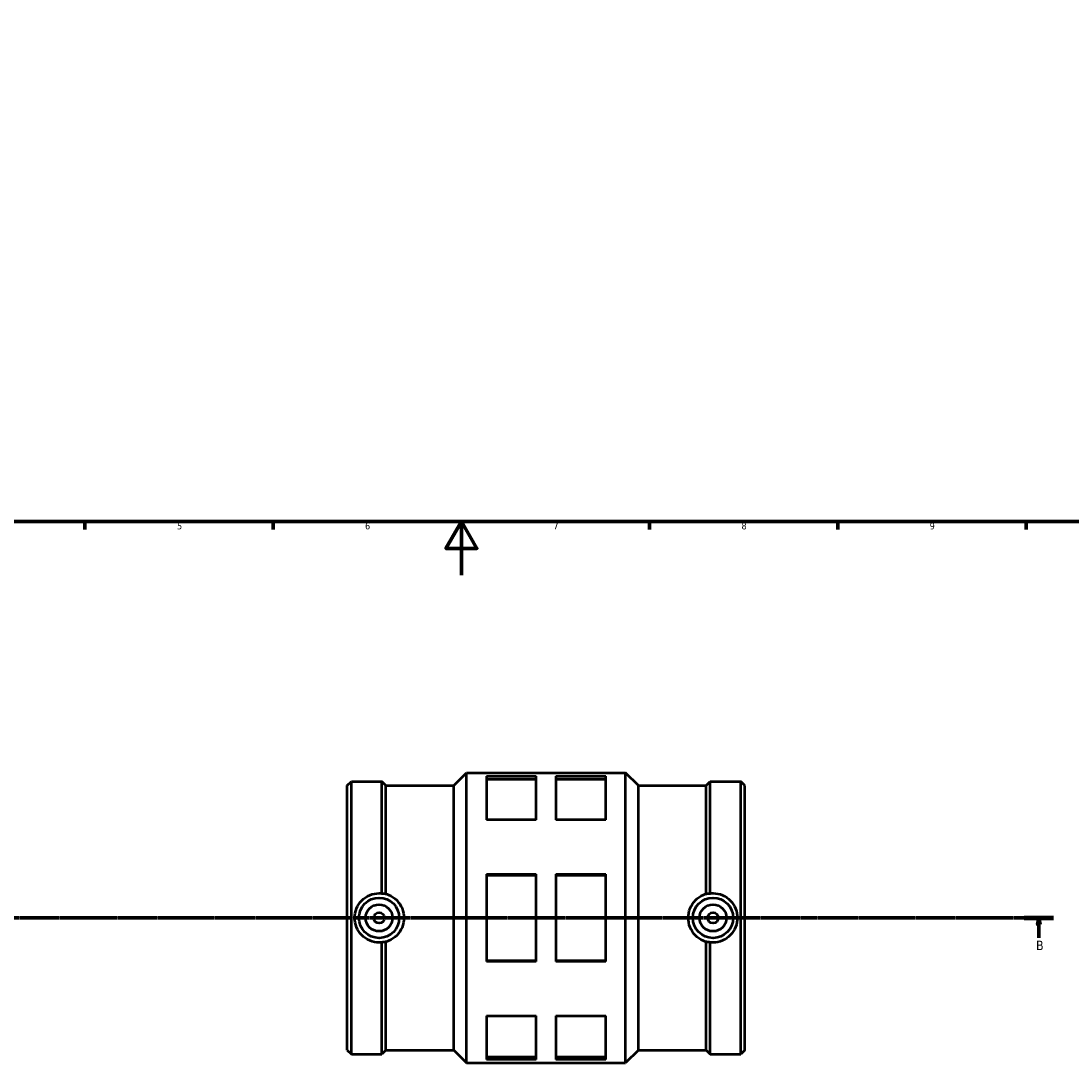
# Model space of a CAD drawing. Header units: millimetres. Extents: x -130 to 1053, y -181 to 1241.
# Tile 2 of 6: x 257 to 647, y -181 to 206. Entities that reach past the tile are written whole.
import ezdxf

# ---------------------------------------------------------------- set-up
doc = ezdxf.new("R2010")
doc.units = ezdxf.units.MM
doc.linetypes.add('CHAIN', pattern=[0.7087, 0.4724, -0.0591, 0.1181, -0.0591])
for name, color, linetype, lineweight in [('Border (ISO)', 7, 'Continuous', 70), ('Section Line (ISO)', 7, 'CHAIN', 70), ('Visible (ISO)', 7, 'Continuous', 50)]:
    doc.layers.add(name, color=color, linetype=linetype, lineweight=lineweight)
doc.styles.add('Label Text (ISO)', font='tahoma.ttf')
doc.styles.add('Note Text (ISO)', font='tahoma.ttf')

# ---------------------------------------------------------------- blocks, each defined once
blk = doc.blocks.new('Borders Default Border')
at = {"layer": 'Border (ISO)'}
for p, q in [((280.33, 20), (280.33, 17.1)), ((350.42, 20), (350.42, 17.1)), ((490.58, 20), (490.58, 17.1)), ((560.67, 20), (560.67, 17.1)), ((630.75, 20), (630.75, 17.1))]:
    blk.add_line(p, q, dxfattribs=at)
at = {"layer": 'Border (ISO)', "flags": 128}
for points in [[(20, 20), (20, 574), (821, 574), (821, 20), (20, 20)], [(420.5, 0), (420.5, 20), (414.73, 10), (426.27, 10), (420.5, 20)]]:
    blk.add_lwpolyline(points, dxfattribs=at)
at = {"layer": 'Border (ISO)', "color": 232, "true_color": 0xca0064, "char_height": 2.5, "attachment_point": 7, "style": 'Note Text (ISO)'}
for s, insert in [('5', (314.64, 17.05)), ('6', (384.66, 17.05)), ('7', (454.77, 17.1)), ('8', (524.81, 17.04)), ('9', (594.88, 17.05))]:
    blk.add_mtext(s, dxfattribs=dict(at, insert=insert))
blk = doc.blocks.new('2dTransSection0')
at = {"layer": 'Section Line (ISO)', "linetype": 'CHAIN'}
blk.add_line((233.22, -127.47), (640.98, -127.47), dxfattribs=at)
at = {"layer": 'Section Line (ISO)', "linetype": 'Continuous', "lineweight": 140}
for p, q in [((233.22, -127.47), (244.15, -127.47)), ((630.04, -127.47), (640.98, -127.47))]:
    blk.add_line(p, q, dxfattribs=at)
at = {"layer": 'Section Line (ISO)', "linetype": 'Continuous'}
for p, q in [((238.69, -127.47), (238.19, -129.97)), ((238.69, -129.97), (238.69, -127.47)), ((239.19, -129.97), (238.69, -127.47)), ((635.51, -127.47), (635.01, -129.97)), ((635.51, -129.97), (635.51, -127.47)), ((636.01, -129.97), (635.51, -127.47)), ((238.19, -129.97), (239.19, -129.97)), ((238.69, -134.88), (238.69, -129.97)), ((635.01, -129.97), (636.01, -129.97)), ((635.51, -134.88), (635.51, -129.97))]:
    blk.add_line(p, q, dxfattribs=at)
at = {"layer": 'Section Line (ISO)', "linetype": 'Continuous', "flags": 128}
for points in [[(239.19, -129.97), (238.69, -127.47), (238.19, -129.97), (239.19, -129.97)], [(636.01, -129.97), (635.51, -127.47), (635.01, -129.97), (636.01, -129.97)]]:
    blk.add_lwpolyline(points, dxfattribs=at)
at = {"layer": 'Section Line (ISO)'}
for points in [[(239.19, -129.97), (238.69, -127.47), (238.19, -129.97), (239.19, -129.97)], [(636.01, -129.97), (635.51, -127.47), (635.01, -129.97), (636.01, -129.97)]]:
    blk.add_solid(points, dxfattribs=at)
at = {"layer": 'Section Line (ISO)', "char_height": 3.5, "attachment_point": 7, "style": 'Label Text (ISO)'}
for insert in [(237.62, -139.47), (634.44, -139.47)]:
    blk.add_mtext('B', dxfattribs=dict(at, insert=insert))

msp = doc.modelspace()

# ---------------------------------------------------------------- linework, layer by layer
at = {"layer": 'Visible (ISO)'}
for p, q in [((417.668, -78.234), (422.431, -73.471)), ((422.431, -181.471), (422.431, -73.471)), ((422.431, -73.471), (481.631, -73.471)), ((481.631, -181.471), (481.631, -73.471)), ((486.394, -78.234), (481.631, -73.471)), ((378.031, -78.234), (379.554, -76.711)), ((379.554, -178.231), (379.554, -76.711)), ((379.554, -76.711), (390.908, -76.711)), ((390.908, -118.362), (390.908, -76.711)), ((392.431, -78.234), (390.908, -76.711)), ((429.831, -74.751), (429.831, -90.989)), ((429.831, -74.751), (448.331, -74.751)), ((429.831, -75.806), (448.331, -75.806)), ((448.331, -90.989), (448.331, -74.751)), ((455.731, -74.751), (455.731, -90.989)), ((455.731, -74.751), (474.231, -74.751)), ((455.731, -75.806), (474.231, -75.806)), ((474.231, -90.989), (474.231, -74.751)), ((511.631, -78.234), (513.154, -76.711)), ((513.154, -118.362), (513.154, -76.711)), ((513.154, -76.711), (524.508, -76.711)), ((524.508, -178.231), (524.508, -76.711)), ((526.031, -78.234), (524.508, -76.711)), ((378.031, -176.708), (378.031, -78.234)), ((392.431, -118.53), (392.431, -78.234)), ((392.431, -78.234), (417.668, -78.234)), ((417.668, -176.708), (417.668, -78.234)), ((486.394, -176.708), (486.394, -78.234)), ((486.394, -78.234), (511.631, -78.234)), ((511.631, -118.53), (511.631, -78.234)), ((526.031, -176.708), (526.031, -78.234)), ((448.331, -90.989), (429.831, -90.989)), ((474.231, -90.989), (455.731, -90.989)), ((429.831, -111.233), (429.831, -143.709)), ((429.831, -111.233), (448.331, -111.233)), ((429.831, -111.558), (448.331, -111.558)), ((448.331, -143.709), (448.331, -111.233)), ((455.731, -111.233), (455.731, -143.709)), ((455.731, -111.233), (474.231, -111.233)), ((455.731, -111.558), (474.231, -111.558)), ((474.231, -143.709), (474.231, -111.233)), ((390.908, -178.231), (390.908, -136.58)), ((392.431, -176.708), (392.431, -136.413)), ((511.631, -176.708), (511.631, -136.413)), ((513.154, -178.231), (513.154, -136.58)), ((429.831, -143.385), (448.331, -143.385)), ((448.331, -143.709), (429.831, -143.709)), ((455.731, -143.385), (474.231, -143.385)), ((474.231, -143.709), (455.731, -143.709)), ((429.831, -163.953), (429.831, -180.191)), ((429.831, -163.953), (448.331, -163.953)), ((448.331, -180.191), (448.331, -163.953)), ((455.731, -163.953), (455.731, -180.191)), ((455.731, -163.953), (474.231, -163.953)), ((474.231, -180.191), (474.231, -163.953)), ((378.031, -176.708), (379.554, -178.231)), ((379.554, -178.231), (390.908, -178.231)), ((392.431, -176.708), (390.908, -178.231)), ((392.431, -176.708), (417.668, -176.708)), ((417.668, -176.708), (422.431, -181.471)), ((429.831, -179.137), (448.331, -179.137)), ((455.731, -179.137), (474.231, -179.137)), ((486.394, -176.708), (481.631, -181.471)), ((486.394, -176.708), (511.631, -176.708)), ((511.631, -176.708), (513.154, -178.231)), ((513.154, -178.231), (524.508, -178.231)), ((526.031, -176.708), (524.508, -178.231)), ((422.431, -181.471), (481.631, -181.471)), ((448.331, -180.191), (429.831, -180.191)), ((474.231, -180.191), (455.731, -180.191))]:
    msp.add_line(p, q, dxfattribs=at)
for centre, radius in [((389.871, -127.471), 7.5), ((514.191, -127.471), 7.5), ((389.871, -127.471), 5), ((514.191, -127.471), 5), ((389.871, -127.471), 2), ((514.191, -127.471), 2)]:
    msp.add_circle(centre, radius, dxfattribs=at)
for points, knots in [([(390.908, -136.58), (390.559, -136.621), (390.212, -136.64), (388.721, -136.64), (387.496, -136.407), (385.251, -135.463), (384.229, -134.754), (382.621, -133.125), (381.925, -132.096), (381.002, -129.844), (380.775, -128.62), (380.775, -126.323), (381.002, -125.099), (381.925, -122.846), (382.621, -121.818), (384.229, -120.188), (385.251, -119.479), (387.496, -118.536), (388.721, -118.302), (389.871, -118.302), (390.212, -118.302), (390.559, -118.322), (390.908, -118.362)], [-2.8607863, -2.8607863, -2.8607863, -2.8607863, -2.7585736, -2.7585736, -2.4134231, -2.4134231, -2.0682726, -2.0682726, -1.7237797, -1.7237797, -1.3792868, -1.3792868, -1.0347939, -1.0347939, -0.690301, -0.690301, -0.3451505, -0.3451505, 0, 0, 0, 0.1022127, 0.1022127, 0.1022127, 0.1022127]), ([(390.908, -118.362), (391.379, -118.374), (391.845, -118.422), (392.299, -118.505), (392.343, -118.513), (392.387, -118.521), (392.431, -118.53)], [-0.19252479, -0.19252479, -0.19252479, -0.19252479, 0, 0, 0, 0.01864034, 0.01864034, 0.01864034, 0.01864034]), ([(392.431, -118.53), (392.767, -118.628), (393.098, -118.745), (394.56, -119.36), (395.597, -120.08), (397.228, -121.733), (397.934, -122.777), (398.87, -125.063), (399.1, -126.306), (399.1, -128.637), (398.87, -129.879), (397.934, -132.165), (397.228, -133.209), (395.597, -134.863), (394.56, -135.583), (393.098, -136.198), (392.767, -136.315), (392.431, -136.413)], [0.2509962, 0.2509962, 0.2509962, 0.2509962, 0.3503711, 0.3503711, 0.7007423, 0.7007423, 1.0504105, 1.0504105, 1.4000786, 1.4000786, 1.7497468, 1.7497468, 2.099415, 2.099415, 2.4497861, 2.4497861, 2.5491611, 2.5491611, 2.5491611, 2.5491611]), ([(511.631, -136.413), (511.296, -136.315), (510.965, -136.198), (509.502, -135.583), (508.465, -134.863), (506.834, -133.209), (506.129, -132.165), (505.193, -129.879), (504.962, -128.637), (504.962, -126.306), (505.193, -125.063), (506.129, -122.777), (506.834, -121.733), (508.465, -120.08), (509.502, -119.36), (510.965, -118.745), (511.296, -118.628), (511.631, -118.53)], [0.2509962, 0.2509962, 0.2509962, 0.2509962, 0.3503711, 0.3503711, 0.7007423, 0.7007423, 1.0504105, 1.0504105, 1.4000786, 1.4000786, 1.7497468, 1.7497468, 2.099415, 2.099415, 2.4497861, 2.4497861, 2.5491611, 2.5491611, 2.5491611, 2.5491611]), ([(511.631, -118.53), (511.676, -118.521), (511.72, -118.513), (511.764, -118.505), (512.217, -118.422), (512.683, -118.374), (513.154, -118.362)], [-0.01864034, -0.01864034, -0.01864034, -0.01864034, 0, 0, 0, 0.19252479, 0.19252479, 0.19252479, 0.19252479]), ([(513.154, -118.362), (513.503, -118.322), (513.851, -118.302), (515.342, -118.302), (516.566, -118.536), (518.812, -119.479), (519.833, -120.188), (521.442, -121.818), (522.137, -122.846), (523.06, -125.099), (523.287, -126.323), (523.287, -128.62), (523.06, -129.844), (522.137, -132.096), (521.442, -133.125), (519.833, -134.754), (518.812, -135.463), (516.566, -136.407), (515.342, -136.64), (514.191, -136.64), (513.851, -136.64), (513.503, -136.621), (513.154, -136.58)], [-2.8607863, -2.8607863, -2.8607863, -2.8607863, -2.7585736, -2.7585736, -2.4134231, -2.4134231, -2.0682726, -2.0682726, -1.7237797, -1.7237797, -1.3792868, -1.3792868, -1.0347939, -1.0347939, -0.690301, -0.690301, -0.3451505, -0.3451505, 0, 0, 0, 0.1022127, 0.1022127, 0.1022127, 0.1022127]), ([(392.431, -136.413), (392.387, -136.421), (392.343, -136.43), (391.845, -136.52), (391.379, -136.569), (390.908, -136.58)], [2.78310587, 2.78310587, 2.78310587, 2.78310587, 2.80174621, 2.80174621, 2.994271, 2.994271, 2.994271, 2.994271]), ([(513.154, -136.58), (512.683, -136.569), (512.217, -136.52), (511.72, -136.43), (511.676, -136.421), (511.631, -136.413)], [3.69523904, 3.69523904, 3.69523904, 3.69523904, 3.88776383, 3.88776383, 3.90640417, 3.90640417, 3.90640417, 3.90640417])]:
    msp.add_open_spline(points, degree=3, knots=knots, dxfattribs=at)

# ---------------------------------------------------------------- block references
msp.add_blockref('Borders Default Border', (0, 0))
at = {"layer": 'Section Line (ISO)'}
msp.add_blockref('2dTransSection0', (0, 0), dxfattribs=at)

doc.saveas('drawing.dxf')
